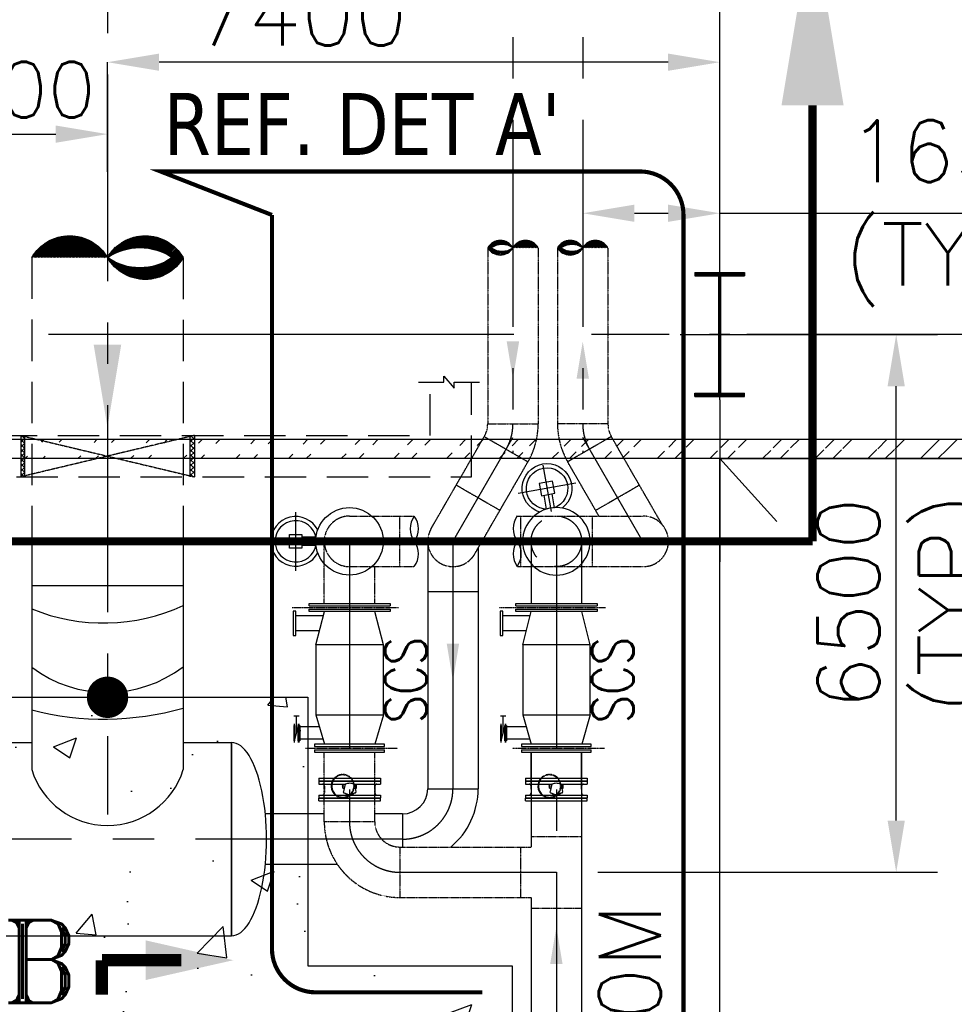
# Model space of a CAD drawing. Header units: inches. Extents: x -341304 to 31571016, y -692717 to 2132253.
# Tile 131 of 256: x 471749 to 483044, y -267080 to -255178. Entities that reach past the tile are written whole.
import ezdxf
from ezdxf.enums import TextEntityAlignment as Align

# ---------------------------------------------------------------- set-up
doc = ezdxf.new("R2010")
doc.units = ezdxf.units.IN
doc.header["$MEASUREMENT"] = 0
for name, pattern in [('CENTER', [2, 1.25, -0.25, 0.25, -0.25]), ('CENTER2', [1.125, 0.75, -0.125, 0.125, -0.125]), ('CENTRE', [1.5, 0.75, -0.25, 0.25, -0.25]), ('HIDDEN', [0.375, 0.25, -0.125])]:
    doc.linetypes.add(name, pattern=pattern)
for name, color, linetype in [('0-ACW PIPE', 6, 'Continuous'), ('0-CL', 8, 'CENTER'), ('0-CW RETURN', 1, 'Continuous'), ('acw', 6, 'Continuous'), ('CANAL', 4, 'Continuous'), ('COL', 1, 'Continuous'), ('cw pipe', 3, 'Continuous'), ('CWPIPE', 3, 'CENTER'), ('E', 4, 'Continuous'), ('ENCASING', 44, 'Continuous'), ('EQP0', 3, 'Continuous'), ('GRID', 2, 'CENTER2'), ('GRIDS', 2, 'CENTER'), ('HATCH', 9, 'Continuous'), ('lp piping', 7, 'Continuous'), ('MECH_EQ', 6, 'Continuous'), ('T', 3, 'Continuous'), ('text', 3, 'Continuous'), ('VALVE', 7, 'Continuous'), ('WALL', 40, 'Continuous')]:
    doc.layers.add(name, color=color, linetype=linetype)
doc.styles.add('ROMANS', font='romans')
doc.styles.add('ROMANT', font='romant', dxfattribs={"height": 5})
doc.styles.add('S1', font='ROMANS1')
doc.styles.add('style1', font='verdana.ttf')
doc.dimstyles.new('User600', dxfattribs={"dimscale": 500, "dimtxt": 1.5, "dimasz": 1.25, "dimexe": 1, "dimexo": 1, "dimgap": 0.4, "dimtad": 1, "dimdec": 0, "dimzin": 0, "dimdsep": 46, "dimtxsty": 'ROMANS', "dimcen": 1, "dimclrd": 8, "dimclre": 8, "dimclrt": 3, "dimadec": 0, "dimazin": 0, "dimtfac": 1, "dimtdec": 0, "dimtix": 1, "dimtofl": 0, "dimtmove": 0, "dimatfit": 3, "dimfxl": 1, "dimtolj": 1, "dimtzin": 0, "dimarcsym": 0})
pattern_1 = [(45, (802311.845046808, -1068985.847615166), (29.16815472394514, -29.16815472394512), []), (315, (802311.845046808, -1068985.847615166), (-29.16815472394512, -29.16815472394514), [])]

# ---------------------------------------------------------------- blocks, each defined once
blk = doc.blocks.new('A$C41E52089')
at = {"layer": 'COL'}
h = blk.add_hatch(dxfattribs=at)
h.set_pattern_fill('ANSI31', color=230, scale=100, style=0)
h.set_pattern_definition([(45, (0, 0), (-8.838834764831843, 8.838834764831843), [])])
h.paths.add_polyline_path([(299.9999999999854, -710.0000000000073), (1.45519e-11, -710.0000000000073), (1.45519e-11, -750.0000000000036), (300.0000000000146, -750.0000000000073)])
h.paths.add_polyline_path([(0, -710.0000000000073), (-300, -710.0000000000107), (-300, -750.0000000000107), (1.45519e-11, -750.0000000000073)])
h.paths.add_polyline_path([(-1.45519e-11, 0), (-12.50000000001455, -3.638e-12), (-12.5000000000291, -710.0000000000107), (0, -710.0000000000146)])
h.paths.add_polyline_path([(0, 710.0000000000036), (-12.49999999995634, 710.0000000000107), (-12.49999999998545, 7.276000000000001e-12), (0, 3.638e-12)])
h.paths.add_polyline_path([(12.5, 3.638e-12), (2.91038e-11, 1.09139e-11), (0, -710.0000000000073), (12.49999999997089, -710.0000000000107)])
h.paths.add_polyline_path([(12.50000000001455, 710.0000000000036), (-1.45519e-11, 710.0000000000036), (-1.45519e-11, -3.638e-12), (12.49999999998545, -3.638e-12)])
h.paths.add_polyline_path([(299.9999999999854, 750.0000000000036), (1.45519e-11, 750.0000000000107), (2.91038e-11, 710.0000000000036), (12.50000000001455, 710.0000000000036), (300, 710.0000000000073)])
h.paths.add_polyline_path([(1.45519e-11, 750.0000000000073), (-300, 750.0000000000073), (-300, 710.0000000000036), (1.45519e-11, 710.0000000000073)])
at = {"layer": 'COL', "color": 230}
for p, q in [((-300, 750.0000000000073), (300, 750.0000000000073)), ((-300, 750.0000000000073), (-300.0000000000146, 710.0000000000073)), ((300, 750.0000000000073), (299.9999999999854, 710.0000000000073)), ((-300.0000000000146, 710.0000000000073), (299.9999999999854, 710.0000000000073)), ((-12.50000000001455, -709.9999999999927), (-12.49999999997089, 710.0000000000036)), ((12.49999999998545, -709.9999999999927), (12.5000000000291, 710.0000000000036)), ((123.2565102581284, 0), (-123.2565102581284, 0)), ((-300.0000000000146, -710.0000000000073), (299.9999999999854, -710.0000000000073)), ((-300, -750.0000000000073), (-300.0000000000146, -710.0000000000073)), ((300, -750.0000000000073), (299.9999999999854, -710.0000000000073)), ((-300, -750.0000000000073), (300, -750.0000000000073))]:
    blk.add_line(p, q, dxfattribs=at)
at = {"layer": 'COL', "color": 2}
blk.add_line((0, -790.1697653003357), (0, 790.1697653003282), dxfattribs=at)
blk = doc.blocks.new('*D206')
at = {"color": 8, "lineweight": -2, "transparency": 16777216}
for p, q in [((479729.3429740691, -258983.5131536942), (482841.5699632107, -258983.5131536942)), ((482341.5699632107, -264858.5302882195), (482341.5699632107, -259608.5131536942)), ((478734.3751277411, -265483.5302882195), (482841.5699632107, -265483.5302882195))]:
    blk.add_line(p, q, dxfattribs=at)
at = {"color": 8, "transparency": 16777216}
for points in [[(482237.403296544, -259608.5131536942), (482445.7366298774, -259608.5131536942), (482341.5699632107, -258983.5131536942)], [(482237.403296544, -264858.5302882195), (482445.7366298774, -264858.5302882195), (482341.5699632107, -265483.5302882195)]]:
    blk.add_solid(points, dxfattribs=at)
at = {"layer": 'Defpoints', "color": 0, "transparency": 16777216}
for p in [(479229.3429740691, -258983.5131536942), (482341.5699632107, -258983.5131536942), (478234.3751277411, -265483.5302882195)]:
    blk.add_point(p, dxfattribs=at)
at = {"color": 3, "transparency": 16777216, "char_height": 750, "attachment_point": 5, "rotation": 90, "style": 'ROMANS'}
for s, insert in [('\\A1;(TYP)', (483112.9985346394, -262233.5217209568)), ('\\A1;6500', (481766.5699632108, -262233.5217209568))]:
    blk.add_mtext(s, dxfattribs=dict(at, insert=insert))
blk = doc.blocks.new('*D233')
at = {"color": 8, "lineweight": -2, "transparency": 16777216}
for p, q in [((470209.3751275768, -256843.4769964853), (470209.3751275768, -256561.0975546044)), ((470834.3751275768, -256561.0975546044), (472184.3751258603, -256561.0975546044)), ((472809.3751258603, -256882.2877683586), (472809.3751258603, -256561.0975546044))]:
    blk.add_line(p, q, dxfattribs=at)
at = {"color": 8, "transparency": 16777216}
for points in [[(470834.3751275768, -256456.9308879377), (470834.3751275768, -256665.264221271), (470209.3751275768, -256561.0975546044)], [(472184.3751258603, -256456.9308879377), (472184.3751258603, -256665.264221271), (472809.3751258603, -256561.0975546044)]]:
    blk.add_solid(points, dxfattribs=at)
at = {"layer": 'Defpoints', "color": 0, "transparency": 16777216}
for p in [(472809.3751258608, -256561.0975546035), (470209.3751275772, -256843.4769964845), (472809.3751258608, -256882.2877683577)]:
    blk.add_point(p, dxfattribs=at)
at = {"color": 3, "transparency": 16777216, "insert": (471509.3751267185, -256023.5975546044), "char_height": 675, "attachment_point": 5, "style": 'ROMANS'}
blk.add_mtext('\\A1;2600', dxfattribs=at)
blk = doc.blocks.new('SCS')
at = {"layer": 'E', "color": 20}
for p, q in [((-212468.5408287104, -3126.035453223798), (-211488.5408287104, -3126.035453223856)), ((-212468.5408287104, -3164.059817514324), (-211488.5408287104, -3164.059817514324)), ((-212386.5408287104, -3595.047635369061), (-212283.5408287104, -3194.605487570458)), ((-211570.5408287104, -3595.047635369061), (-211673.5408287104, -3194.605487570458)), ((-212296.315245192, -3244.269708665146), (-212628.5408287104, -3244.269708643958)), ((-212343.0142577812, -3425.825562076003), (-212628.5408287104, -3425.825562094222)), ((-212589.2200092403, -4459.025808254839), (-212653.0959926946, -4459.025808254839)), ((-212621.1580009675, -4662.932128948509), (-212621.1580009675, -4459.025808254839)), ((-212386.5408287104, -4440.047635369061), (-212283.5408287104, -4795.489783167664)), ((-212386.5408287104, -4440.047635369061), (-211570.5408287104, -4440.047635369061)), ((-211570.5408287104, -4440.047635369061), (-211673.5408287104, -4795.489783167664)), ((-212641.5127368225, -4756.775333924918), (-212641.5127368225, -4569.0889239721)), ((-212641.5127368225, -4737.932128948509), (-212600.8032651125, -4587.932128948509)), ((-212591.6696352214, -4756.775333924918), (-212591.6696352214, -4569.0889239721)), ((-212591.6696352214, -4746.775333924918), (-212591.6696352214, -4579.0889239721)), ((-212591.6696352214, -4746.775333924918), (-212591.6696352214, -4579.0889239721)), ((-212588.4894683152, -4756.677727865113), (-212588.4894683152, -4569.114967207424)), ((-212588.4894683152, -4756.677727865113), (-212588.4894683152, -4569.114967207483)), ((-212343.6868708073, -4587.932128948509), (-212581.2660315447, -4587.932128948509)), ((-212300.2198816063, -4737.932128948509), (-212588.4894683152, -4737.932128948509)), ((-212401.9061133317, -4826.035453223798), (-211558.2529902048, -4826.035453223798)), ((-212401.9061133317, -4864.059817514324), (-211558.2529902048, -4864.059817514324))]:
    blk.add_line(p, q, dxfattribs=at)
blk.add_lwpolyline([(-212628.5408287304, -3481.51011846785), (-212628.5408287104, -3188.585152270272), (-212659.6757973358, -3188.585152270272), (-212659.6757973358, -3481.51011846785)], close=True, dxfattribs=at)
for points in [[(-212468.5408287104, -3126.035453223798), (-212468.5408287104, -3098.163075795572), (-211488.5408287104, -3098.163075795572), (-211488.5408287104, -3126.035453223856)], [(-211488.5408287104, -3164.059817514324), (-211488.5408287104, -3194.605487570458), (-212468.5408287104, -3194.605487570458), (-212468.5408287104, -3164.059817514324)], [(-211570.5408287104, -4440.047635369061), (-211570.5408287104, -3595.047635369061), (-212386.5408287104, -3595.047635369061), (-212386.5408287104, -4440.047635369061)], [(-212641.5127368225, -4756.775333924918), (-212650.6463667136, -4756.775333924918), (-212650.6463667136, -4569.0889239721), (-212641.5127368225, -4569.0889239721)], [(-212591.6696352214, -4756.775333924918), (-212600.8032651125, -4756.775333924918), (-212600.8032651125, -4569.0889239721), (-212591.6696352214, -4569.0889239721)], [(-212588.4894683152, -4569.114967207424), (-212581.2660315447, -4569.114967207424), (-212581.2660315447, -4756.677727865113), (-212588.4894683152, -4756.677727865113)], [(-212588.4894683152, -4569.114967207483), (-212581.2660315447, -4569.114967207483), (-212581.2660315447, -4756.677727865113), (-212588.4894683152, -4756.677727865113)], [(-211558.2529902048, -4826.035453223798), (-211558.2529902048, -4795.489783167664), (-212401.9061133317, -4795.489783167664), (-212401.9061133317, -4826.035453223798)], [(-212401.9061133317, -4864.059817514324), (-212401.9061133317, -4891.93219494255), (-211558.2529902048, -4891.93219494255), (-211558.2529902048, -4864.059817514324)]]:
    blk.add_lwpolyline(points, dxfattribs=at)
at = {"layer": 'GRIDS', "ltscale": 2.5}
for p, q in [((-212672.4897521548, -3145.047635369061), (-211387.9632626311, -3145.047635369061)), ((-212646.079551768, -4775.598281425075), (-212646.079551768, -4550.030051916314)), ((-212596.2364501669, -4775.598281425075), (-212596.2364501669, -4550.030051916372)), ((-212590.079551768, -4775.598281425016), (-212590.079551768, -4549.168530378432)), ((-212511.3583674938, -4845.047635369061), (-211397.6473912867, -4845.047635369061))]:
    blk.add_line(p, q, dxfattribs=at)
at = {"layer": 'T', "linetype": 'Continuous', "style": 'S1', "width": 0.8}
blk.add_text('SCS', height=500, rotation=90, dxfattribs=at).set_placement((-211048.0695245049, -4545.716505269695))
blk = doc.blocks.new('BFV SCS IL')
at = {"color": 20}
for p, q in [((-207058.0848059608, -5617.263175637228), (-207058.0847944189, -5568.308631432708)), ((-207053.3307018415, -5617.263175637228), (-207053.3306902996, -5568.308631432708)), ((-206896.6692987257, -5617.263175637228), (-206896.6693102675, -5568.308631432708)), ((-206891.9151946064, -5617.263175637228), (-206891.9152061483, -5568.308631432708))]:
    blk.add_line(p, q, dxfattribs=at)
at = {"layer": 'lp piping', "color": 20}
for p, q in [((-207346.4853474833, -5496.308726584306), (-206603.5000002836, -5496.308575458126)), ((-207346.4853474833, -5496.308698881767), (-207346.4853474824, -5531.308698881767)), ((-207346.4853474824, -5531.308726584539), (-206603.5000002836, -5531.308575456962)), ((-207346.4853474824, -5533.308726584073), (-206603.5000002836, -5533.308575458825)), ((-207346.4853474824, -5533.308698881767), (-207346.4853474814, -5568.308698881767)), ((-207346.4853474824, -5568.30872658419), (-207028.1812215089, -5568.308663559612)), ((-207089.500000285, -5531.308698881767), (-207089.500000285, -5533.308698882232)), ((-207089.5000002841, -5531.308698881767), (-207089.5000002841, -5533.308698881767)), ((-207089.500000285, -5531.308698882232), (-207089.500000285, -5533.308698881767)), ((-206921.818898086, -5568.308638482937), (-206603.5000002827, -5568.308575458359)), ((-206670.0000002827, -5593.308901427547), (-206670.0000002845, -5676.308603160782)), ((-206603.5000002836, -5496.308603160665), (-206603.5000002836, -5531.3086031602)), ((-206603.5000002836, -5533.308603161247), (-206603.5000002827, -5568.308603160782)), ((-207346.4853474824, -5701.308726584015), (-206603.5000002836, -5701.308575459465)), ((-207346.4853474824, -5701.308698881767), (-207346.4853474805, -5736.308698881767)), ((-207058.0848059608, -5617.263175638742), (-207040.6890413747, -5617.263175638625)), ((-206909.3109741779, -5617.263175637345), (-206891.9151946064, -5617.263175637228)), ((-206603.5000002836, -5701.308603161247), (-206603.5000002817, -5736.308603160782)), ((-207346.4853474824, -5736.308726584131), (-206603.5000002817, -5736.308575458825)), ((-207346.4853474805, -5738.308504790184), (-206603.5000002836, -5738.308353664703)), ((-207346.4853474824, -5773.308477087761), (-207346.4853474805, -5738.308477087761)), ((-207346.4853474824, -5773.308504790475), (-206603.5000002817, -5773.30835366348)), ((-207164.500000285, -5736.308698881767), (-206603.5000002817, -5736.308574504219)), ((-207089.500000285, -5736.308698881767), (-207089.500000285, -5738.308477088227)), ((-207089.5000002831, -5736.308698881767), (-207089.5000002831, -5738.308477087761)), ((-207089.5000002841, -5736.308698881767), (-207089.5000002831, -5738.30847708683)), ((-206603.5000002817, -5773.308381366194), (-206603.5000002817, -5738.30838136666))]:
    blk.add_line(p, q, dxfattribs=at)
for points in [[(-207028.1812378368, -5568.308667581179), (-207051.193174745, -5658.375484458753)], [(-206921.8187798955, -5568.308667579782), (-206898.8068389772, -5658.375484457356)], [(-207042.6706575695, -5676.169818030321), (-206988.1174817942, -5693.873013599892)], [(-206907.3293561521, -5676.169818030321), (-206961.8825319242, -5693.873013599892)]]:
    blk.add_lwpolyline(points, dxfattribs=at)
blk.add_circle((-207058.0848001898, -5592.785977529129), 3.755111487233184, dxfattribs=at)
at = {"layer": 'lp piping', "color": 20, "linetype": 'HIDDEN', "ltscale": 0.15}
for radius, start, end in [(139.9824324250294, 230.8286158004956, 136.4324410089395), (134.3498111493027, 233.8779277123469, 134.1017903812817)]:
    blk.add_arc((-207058.0848001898, -5592.785903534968), radius, start, end, dxfattribs=at)
at = {"layer": 'lp piping', "color": 20}
for centre, radius, start, end in [((-207305.0000002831, -5593.308698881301), 25, 0, 90), ((-207058.0848001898, -5592.785903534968), 139.9824324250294, 136.4324410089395, 230.8286158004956), ((-207058.0848001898, -5592.785903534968), 134.3498111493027, 134.1017903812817, 233.8779277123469), ((-206645.0000002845, -5593.308603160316), 25, 90, 180.0007333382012), ((-207305.0000002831, -5676.308698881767), 25, 270, 0), ((-207039.1576559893, -5663.549220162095), 13.10043902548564, 156.7380193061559, 254.4455836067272), ((-206975.0000068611, -5617.631785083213), 83.6768659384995, 228.2318892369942, 311.7681107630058), ((-206975.0013741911, -5648.822319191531), 46.92118226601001, 253.7675524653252, 286.23164573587), ((-206910.8423577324, -5663.549220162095), 13.10043902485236, 285.5544163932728, 23.26198069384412), ((-206645.0000002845, -5676.308603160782), 25, 180, 270)]:
    blk.add_arc(centre, radius, start, end, dxfattribs=at)
blk.add_spline([(-206921.8187798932, -5568.308667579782), (-206975.0000088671, -5559.580499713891), (-207028.1812378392, -5568.308667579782)], degree=3, dxfattribs=at)
at = {"layer": 'VALVE', "color": 20, "linetype": 'HIDDEN'}
blk.add_line((-207280.000000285, -5593.308477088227), (-207280.0000002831, -5676.308698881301), dxfattribs=at)
blk = doc.blocks.new('BFV Vertical')
at = {"color": 20}
for p, q in [((-215375.0000002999, -2854.411166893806), (-215375.0000002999, -2145.588833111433)), ((-215129.4208825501, -2450.000000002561), (-215300.0000002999, -2450.000000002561)), ((-215658.6649754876, -2500.000000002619), (-215091.3350251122, -2500.000000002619)), ((-215129.4208825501, -2550.000000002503), (-215300.0000002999, -2550.000000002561))]:
    blk.add_line(p, q, dxfattribs=at)
blk.add_lwpolyline([(-215450.0000002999, -2582.500000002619), (-215450.0000002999, -2417.500000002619), (-215300.0000002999, -2417.500000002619), (-215300.0000002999, -2582.500000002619)], close=True, dxfattribs=at)
blk.add_circle((-214725.0000002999, -2500.000000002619), 407.5, dxfattribs=at)
for radius, start, end in [(300, 27.33744375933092, 332.6625562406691), (250, 8.622300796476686, 351.3776992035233)]:
    blk.add_arc((-215375.0000002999, -2500.000000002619), radius, start, end, dxfattribs=at)
blk = doc.blocks.new('PIPECUT')
for centre, start, end in [((-250, -346.1917915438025), 54.16532796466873, 125.8346720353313), ((-250, 346.1917915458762), 234.1653279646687, 305.8346720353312), ((249.9999999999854, -346.1917915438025), 54.16532796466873, 125.8346720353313)]:
    blk.add_arc(centre, 427.0231334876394, start, end)
blk = doc.blocks.new('*D254')
at = {"color": 8, "lineweight": -2, "transparency": 16777216}
for p, q in [((480209.3751275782, -257517.4609957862), (480209.3751275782, -257017.4609957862)), ((478553.2175193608, -257179.8315812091), (478553.2175193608, -258017.4609957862)), ((479178.2175193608, -257517.4609957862), (479584.3751275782, -257517.4609957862)), ((480209.3751275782, -257517.4609957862), (484585.7875601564, -257517.4609957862))]:
    blk.add_line(p, q, dxfattribs=at)
at = {"color": 8, "transparency": 16777216}
for points in [[(479178.2175193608, -257413.2943291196), (479178.2175193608, -257621.6276624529), (478553.2175193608, -257517.4609957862)], [(479584.3751275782, -257413.2943291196), (479584.3751275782, -257621.6276624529), (480209.3751275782, -257517.4609957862)]]:
    blk.add_solid(points, dxfattribs=at)
at = {"layer": 'Defpoints', "color": 0, "transparency": 16777216}
for p in [(478553.2175193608, -256679.8315812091), (480209.3751275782, -257517.4609957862), (480209.3751275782, -258017.4609957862)]:
    blk.add_point(p, dxfattribs=at)
at = {"color": 3, "transparency": 16777216, "insert": (483046.5018458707, -257517.4609957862), "char_height": 750, "attachment_point": 5, "style": 'ROMANS'}
blk.add_mtext('\\A1;1656\\P(TYP)', dxfattribs=at)
blk = doc.blocks.new('*D256')
at = {"color": 8, "lineweight": -2, "transparency": 16777216}
for p, q in [((472809.2175175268, -257017.8398368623), (472809.2175175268, -255691.6070283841)), ((479584.2175192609, -255691.6070283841), (473434.2175175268, -255691.6070283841)), ((480209.2175192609, -257000.4464350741), (480209.2175192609, -255691.6070283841))]:
    blk.add_line(p, q, dxfattribs=at)
at = {"color": 8, "transparency": 16777216}
for points in [[(473434.2175175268, -255587.4403617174), (473434.2175175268, -255795.7736950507), (472809.2175175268, -255691.6070283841)], [(479584.2175192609, -255587.4403617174), (479584.2175192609, -255795.7736950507), (480209.2175192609, -255691.6070283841)]]:
    blk.add_solid(points, dxfattribs=at)
at = {"layer": 'Defpoints', "color": 0, "transparency": 16777216}
for p in [(472809.2175175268, -255691.6070283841), (472809.2175175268, -257017.8398368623), (480209.2175192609, -257000.4464350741)]:
    blk.add_point(p, dxfattribs=at)
at = {"color": 3, "transparency": 16777216, "insert": (475150.5751211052, -255116.6070283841), "char_height": 750, "attachment_point": 5, "style": 'ROMANS'}
blk.add_mtext('\\A1;7400', dxfattribs=at)

msp = doc.modelspace()

# ---------------------------------------------------------------- hatches: boundary and pattern name
at = {"layer": '0-CW RETURN', "linetype": 'Continuous'}
h = msp.add_hatch(dxfattribs=at)
h.set_pattern_fill('ANSI31', color=1, scale=100)
h.set_pattern_definition([(44.99999999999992, (-2742495.883445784, -1146863.863171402), (-8.838834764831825, 8.838834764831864), [])])
edge = h.paths.add_edge_path()
edge.add_arc((472352.1250856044, -258316.7446403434), 527.674151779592, 29.941144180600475, 150.0588558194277, ccw=False)
edge.add_arc((473266.6250856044, -258316.7446403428), 527.6741517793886, 29.94114418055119, 150.058855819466, ccw=False)
edge.add_arc((473266.6250856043, -257790.0096103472), 527.6741517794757, 209.9411441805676, 330.0588558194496, ccw=False)
edge.add_arc((473201.3036570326, -258632.735298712), 699.474015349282, 55.92213933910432, 124.0778606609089, ccw=False)
edge.add_arc((473201.3036570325, -257491.2184104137), 685.295867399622, 235.11637332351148, 304.88362667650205, ccw=False)
at = {"layer": 'acw', "linetype": 'Continuous', "ltscale": 100}
h = msp.add_hatch(dxfattribs=at)
h.set_pattern_fill('ANSI31', color=6, scale=100)
h.set_pattern_definition([(45, (2460781.962513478, -201430.9321650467), (-8.838834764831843, 8.838834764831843), [])])
edge = h.paths.add_edge_path()
edge.add_arc((477861.875127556, -258022.7018118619), 175.9875519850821, 29.94114418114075, 150.0588558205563)
edge.add_arc((477556.8751275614, -258022.7018118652), 175.9875519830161, 29.9411441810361, 150.0588558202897)
edge.add_arc((477556.8751275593, -257847.0274716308), 175.9875519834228, 209.941144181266, 330.0588558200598)
edge.add_arc((477578.660841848, -258128.089620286), 233.285483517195, 55.92213933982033, 124.0778606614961)
edge.add_arc((477578.6608418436, -257747.3759506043), 228.5568502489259, 235.1163733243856, 304.883626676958)
h = msp.add_hatch(dxfattribs=at)
h.set_pattern_fill('ANSI31', color=6, scale=100)
h.set_pattern_definition([(45, (2460906.962513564, -201430.9321650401), (-8.838834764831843, 8.838834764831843), [])])
edge = h.paths.add_edge_path()
edge.add_arc((478705.8751276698, -258022.7018118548), 175.9875519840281, 29.9411441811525, 150.058855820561)
edge.add_arc((478400.8751276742, -258022.7018118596), 175.9875519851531, 29.94114418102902, 150.0588558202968)
edge.add_arc((478400.8751276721, -257847.0274716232), 175.9875519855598, 209.9411441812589, 330.0588558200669)
edge.add_arc((478422.6608419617, -258128.0896202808), 233.2854835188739, 55.92213933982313, 124.0778606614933)
edge.add_arc((478422.6608419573, -257747.3759505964), 228.5568502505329, 235.1163733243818, 304.8836266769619)
at = {"layer": 'ENCASING'}
h = msp.add_hatch(dxfattribs=at)
h.set_pattern_fill('AR-CONC', color=256, scale=400)
h.set_pattern_definition([(49.99999999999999, (795709.3751280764, -258983.5131536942), (2869.040730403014, -251.0085399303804), [300, -3300]), (355, (795709.3751280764, -258983.5131536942), (-555.005334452, 3008.768534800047), [240, -2640]), (100.45144446, (795948.4618520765, -259004.4305296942), (2314.035386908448, 2757.759963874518), [254.9607679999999, -2804.568448]), (46.18420000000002, (795709.3751280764, -258183.5131536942), (4268.965322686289, -662.0771231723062), [449.9999999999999, -4949.999999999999]), (96.63563549, (796065.1221080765, -258238.6863816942), (3738.647782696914, 3896.474403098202), [382.441368, -4206.855039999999]), (351.1841639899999, (795709.3751280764, -258183.5131536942), (3738.647780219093, 3896.47440107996), [360, -3960.000004]), (21, (796109.3751280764, -258383.5131536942), (2387.628208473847, -1610.475562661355), [300, -3300]), (326.0000000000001, (796109.3751280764, -258383.5131536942), (973.2613276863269, 2900.600180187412), [240, -2640]), (71.45144474, (796308.3441440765, -258517.7194496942), (3360.889506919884, 1290.124611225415), [254.96076, -2804.568448]), (37.50000000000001, (795709.3751280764, -258983.5131536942), (48.63942126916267, 1331.575415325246), [0, -2608, 0, -2680, 0, -2650]), (7.499999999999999, (795709.3751280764, -258983.5131536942), (1052.278149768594, 1577.646847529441), [0, -1528, 0, -2548, 0, -1010]), (327.5, (794817.3751280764, -258983.5131536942), (2135.289744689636, -90.21948693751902), [0, -1000, 0, -3120, 0, -4140]), (317.5, (794417.3751280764, -258983.5131536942), (2332.744677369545, 400.4199293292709), [0, -1300, 0, -2072, 0, -2940])])
h.paths.add_polyline_path([(456194.8752095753, -263368.5131649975), (456194.8752095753, -260883.513172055), (459024.1944922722, -260883.513172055), (459024.1944922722, -263368.5131650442), (475231.5893419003, -263368.5131653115), (475231.5893418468, -266616.0131645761), (477701.8751250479, -266616.0131645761), (477701.8751250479, -271783.5131645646), (474366.8751585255, -271783.5131645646), (474366.8751585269, -269951.0131847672), (459676.0265501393, -269951.0131847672), (459176.0265501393, -269951.0131847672), (459176.0265501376, -266751.0131235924), (455609.2069484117, -266751.0131235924), (455609.2069484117, -263368.5131649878)])
at = {"layer": 'EQP0'}
h = msp.add_hatch(dxfattribs=at)
h.set_pattern_fill('ACET-2D-ANSI37', color=256, scale=330.0000000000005, angle=450, style=0)
h.set_pattern_definition(pattern_1)
h.paths.add_polyline_path([(471810.8912675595, -260703.5131696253), (471760.8751201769, -260703.5131696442), (471760.8751050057, -260203.5131757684), (471810.8751285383, -260203.5131757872)])
h = msp.add_hatch(dxfattribs=at)
h.set_pattern_fill('ACET-2D-ANSI37', color=256, scale=330.0000000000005, angle=450, style=0)
h.set_pattern_definition(pattern_1)
h.paths.add_polyline_path([(473809.8589846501, -260703.5131696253), (473859.8751320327, -260703.5131696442), (473859.8751235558, -260203.5131765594), (473809.8751235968, -260203.511933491)])
at = {"layer": 'HATCH'}
h = msp.add_hatch(dxfattribs=at)
h.set_pattern_fill('ANSI32', color=256, scale=1200, style=0)
h.set_pattern_definition([(45, (415829.5877448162, -357835.2314833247), (-318.1980515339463, 318.1980515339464), []), (45, (416041.7197788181, -357835.2314833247), (-318.1980515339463, 318.1980515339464), [])])
edge = h.paths.add_edge_path()
edge.add_line((497369.3743923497, -260483.3607112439), (468209.375126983, -260483.512046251))
edge.add_line((497369.3743923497, -260253.5120462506), (468209.375126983, -260253.5120462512))

# ---------------------------------------------------------------- linework, layer by layer
at = {"color": 2}
msp.add_line((480209.3751275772, -259773.682915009), (480209.3751275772, -261729.7306602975), dxfattribs=at)
at = {"color": 2, "linetype": 'CENTER'}
for p, q in [((471760.8751243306, -260203.5131803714), (473859.8751278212, -260703.5131721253)), ((473859.8751277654, -260203.5131765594), (471760.8751243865, -260703.5131713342))]:
    msp.add_line(p, q, dxfattribs=at)
at = {"color": 2, "linetype": 'CENTRE', "ltscale": 2000}
msp.add_line((480209.3726028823, -260483.360715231), (480897.0285111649, -261244.7013954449), dxfattribs=at)
at = {"color": 7, "const_width": 50}
for points, elevation in [([(479244.6148395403, -257012.1600187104), (473450.7390587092, -257012.1600187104), (474797.6296802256, -257538.2850187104)], -83016.75773817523), ([(474797.6296802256, -266408.7049089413), (474797.6296802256, -257538.2850187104)], -83016.75773817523), ([(479770.7398395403, -257538.2850187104), (479770.7398395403, -271218.1061997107)], -83016.75773817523), ([(475323.7546802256, -266934.8299089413), (477340.6242917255, -266934.8299089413)], -83016.75773817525)]:
    msp.add_lwpolyline(points, dxfattribs=dict(at, elevation=elevation))
for points, elevation in [([(479770.7398395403, -257538.2850187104, 0.414213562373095), (479244.6148395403, -257012.1600187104)], -83016.75773817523), ([(474797.6296802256, -266408.7049089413, 0.414213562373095), (475323.7546802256, -266934.8299089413)], -83016.75773817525)]:
    msp.add_lwpolyline(points, format="xyb", dxfattribs=dict(at, elevation=elevation))
at = {"color": 2}
msp.add_lwpolyline([(480209.3725983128, -260483.360715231), (494209.3725922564, -260483.360715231), (494209.3751216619, -275983.5132075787), (480209.3751277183, -275983.5132075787)], close=True, dxfattribs=at)
at = {"const_width": 250}
msp.add_lwpolyline([(472685.2500647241, -263368.513518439, 1), (472935.2500647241, -263368.513518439, 1)], format="xyb", close=True, dxfattribs=at)
at = {"color": 7, "extrusion": (1, 0, 0), "const_width": 50, "elevation": 477340.6242917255}
msp.add_lwpolyline([(-266934.8299089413, -83016.75773817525), (-271269.5131645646, -170398.415993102)], dxfattribs=at)
at = {"layer": '0-ACW PIPE', "lineweight": -3}
for p, q in [((477289.3751300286, -262093.5131535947), (476679.3751300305, -262093.5131537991)), ((477289.3751276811, -262093.5131559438), (476679.3751276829, -262093.5131561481))]:
    msp.add_line(p, q, dxfattribs=at)
at = {"layer": '0-CL', "lineweight": -3, "ltscale": 2000}
for p, q in [((472809.3751258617, -247838.5799894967), (472809.3751258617, -264783.5131652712)), ((477709.2175192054, -248388.9305052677), (477709.2175192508, -260410.6567836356)), ((478553.2175193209, -248388.9305052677), (478553.2175193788, -260410.6567836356)), ((476984.3751276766, -261483.5131560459), (477709.3751275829, -260227.776320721)), ((479278.3751276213, -261483.5131560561), (478553.3751277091, -260227.776320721)), ((479278.3751276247, -261483.5131560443), (475734.3751277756, -261483.5131560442)), ((475734.3751277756, -261483.5131560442), (475734.3751277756, -264873.5131560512)), ((476984.3751276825, -261483.5131560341), (476984.3751277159, -264473.5665075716)), ((478234.3751277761, -261483.5131560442), (478234.3751277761, -330973.5300186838)), ((476374.3751300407, -265083.5131653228), (467188.8751486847, -265083.5131652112)), ((476344.3751277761, -265483.5131560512), (478234.3751277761, -265483.5131560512))]:
    msp.add_line(p, q, dxfattribs=at)
at = {"layer": '0-CL', "lineweight": -3, "ltscale": 1000}
for p, q in [((476984.375130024, -261483.5131536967), (476984.3751300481, -264473.5131653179)), ((476344.3751277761, -265483.5131560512), (478234.3751277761, -265483.5131560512))]:
    msp.add_line(p, q, dxfattribs=at)
at = {"layer": '0-CL', "lineweight": -3, "ltscale": 2000}
for centre, start, end in [((477099.3751275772, -260064.3273133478, -1.639559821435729e-09), 330.0000000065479, 0), ((479163.3751277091, -260064.3273133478, -1.639559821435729e-09), 180, 209.9999999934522), ((476344.3751277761, -264873.5131560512), 180, 270)]:
    msp.add_arc(centre, 610, start, end, dxfattribs=at)
at = {"layer": '0-CL', "lineweight": -3, "ltscale": 1000}
msp.add_arc((476374.3751300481, -264473.5131653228), 610, 270, 0, dxfattribs=at)
at = {"layer": '0-CW RETURN', "color": 1, "linetype": 'Continuous'}
for p, q in [((471895.3520976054, -261483.2414903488), (471895.3520972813, -264245.9930338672)), ((473724.3520976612, -261483.2084312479), (473724.3520974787, -264242.9386965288)), ((471894.8750856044, -262015.3156954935), (473723.8750856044, -262015.3156954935)), ((467188.8751486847, -263916.01318359), (471895.35209732, -263916.0131835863)), ((474309.2069084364, -266251.0131235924), (474309.2069084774, -263916.0131835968)), ((474309.3751260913, -263916.0131835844), (474309.3751251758, -266251.0131835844))]:
    msp.add_line(p, q, dxfattribs=at)
at = {"layer": '0-CW RETURN', "color": 1, "linetype": 'Continuous', "elevation": 9485.404948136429}
msp.add_lwpolyline([(471894.8750856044, -258053.3771253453, -0.5780352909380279), (472809.3750856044, -258053.3771253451, -0.5780352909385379), (473723.8750856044, -258053.377125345, -0.5780352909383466), (472809.3750856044, -258053.3771253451, -0.3064738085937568), (473593.2322284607, -258053.377125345, -0.314182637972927), (472809.3750856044, -258053.3771253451, -0.314182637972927)], format="xyb", dxfattribs=at)
at = {"layer": '0-CW RETURN', "color": 1, "linetype": 'Continuous'}
for centre, radius, start, end in [((472762.6388535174, -260190.8874587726), 2279.670763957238, 247.625856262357, 294.9391646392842), ((472805.3063580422, -261796.8802511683), 1513.497507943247, 233.019634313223, 307.366979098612), ((472767.4947834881, -260130.5580461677), 3501.630985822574, 255.5695986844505, 285.8502622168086), ((472809.3751261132, -263958.8456637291), 958.0666518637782, 197.2445056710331, 342.7554940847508)]:
    msp.add_arc(centre, radius, start, end, dxfattribs=at)
msp.add_ellipse((474309.8120618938, -265083.4969183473), major_axis=(-5.45269081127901e-13, -1167.516287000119), ratio=0.361260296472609, start_param=-0.0016869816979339, end_param=3.143279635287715, dxfattribs=at)
msp.add_solid([(472976.0417933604, -259104.2975447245), (472642.7084600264, -259104.2975447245), (472809.3751266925, -260104.2975447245)], dxfattribs=at)
at = {"layer": 'acw', "linetype": 'HIDDEN'}
for p, q in [((477404.3751275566, -257934.8646417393), (477404.3751275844, -260064.3273133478)), ((478014.3751275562, -257934.8646417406), (478014.3751275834, -260064.3273133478)), ((478248.3751276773, -257934.8646417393), (478248.3751277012, -260064.3273133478)), ((478858.3751276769, -257934.8646417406), (478858.375127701, -260064.3273133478)), ((477404.3751275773, -260064.3273133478, -1.639559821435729e-09), (478014.3751275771, -260064.3273133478, -1.639559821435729e-09)), ((478858.3751277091, -260064.3273133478, -1.639559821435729e-09), (478248.3751277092, -260064.3273133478, -1.639559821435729e-09)), ((476720.2373795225, -261331.0131560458), (477363.5128757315, -260216.8273133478)), ((477363.5128757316, -260216.827313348, -1.639559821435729e-09), (477891.7883720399, -260521.8273133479, -1.639559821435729e-09)), ((478899.2373795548, -260216.827313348, -1.639559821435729e-09), (478370.9618832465, -260521.827313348, -1.639559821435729e-09)), ((479515.9104632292, -261284.936425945), (478899.2373795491, -260216.8273133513)), ((477248.5128758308, -261636.0131560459), (477891.7883720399, -260521.8273133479)), ((478750.0996313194, -261178.5131560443), (478370.9618832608, -260521.8273133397)), ((477025.2373795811, -260802.7376596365), (477553.5128759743, -261107.7376599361)), ((478709.2373794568, -261107.737659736), (479237.5128757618, -260802.7376597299)), ((475734.3751277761, -261178.5131560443), (476517.5796383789, -261178.5131560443)), ((476344.3751277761, -261788.5131560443), (476344.3751277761, -261178.5131560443)), ((477760.9758508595, -261178.5131560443), (479278.3751276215, -261178.5131560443)), ((477800.3751279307, -261178.5131560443), (477800.3751279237, -261788.5131560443)), ((478668.3751276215, -261178.5131560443), (478668.3751276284, -261788.5131560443)), ((475429.3751277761, -262236.6285964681), (475429.3751277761, -261483.5131560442)), ((475734.3751277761, -261788.5131560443), (476517.5796383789, -261788.5131560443)), ((476039.3751277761, -262236.6285964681), (476039.3751277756, -261788.5131560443)), ((477760.9758508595, -261788.5131560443), (479284.4103935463, -261788.5131560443)), ((475429.3751277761, -264873.5131560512), (475429.3751277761, -264030.3977156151)), ((476039.3751277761, -264873.5131560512), (476039.3751277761, -264030.3977156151)), ((476039.3823120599, -264873.5131560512), (475425.8342993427, -264873.5131560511)), ((477929.3274924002, -265051.5131560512), (478539.3751277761, -265051.5131560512)), ((476344.3751277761, -265178.5059717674), (476344.3751277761, -265788.5203403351)), ((476344.3751277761, -265178.5131560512), (477929.3751276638, -265178.5131560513)), ((477802.3751277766, -265178.5131559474), (477802.3751277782, -265788.5131559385)), ((476344.3751277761, -265788.5131560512), (477929.3751276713, -265788.5131560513)), ((477929.3751276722, -265915.5131560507), (478539.3751276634, -265915.5131560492))]:
    msp.add_line(p, q, dxfattribs=at)
at = {"layer": 'acw', "color": 6, "linetype": 'Continuous', "ltscale": 100}
for p, q in [((476679.375127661, -261483.5131560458), (476679.3751276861, -264473.4752065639)), ((477929.3751276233, -261483.5131560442), (477929.3751276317, -262236.6285964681)), ((478539.3751276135, -261483.5131560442), (478539.3751276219, -262236.6285964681)), ((477289.3751276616, -261565.2376597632), (477289.3751276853, -264374.7317962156)), ((477289.3751300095, -261609.8482902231), (477289.3751300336, -264473.5131653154)), ((477929.3751276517, -264030.3977156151), (477929.3751276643, -265178.5131560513)), ((478539.3751276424, -264030.3977156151), (478539.3751276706, -267131.4567067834)), ((476679.3751300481, -264473.5131653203), (477289.3751300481, -264473.5131653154)), ((478539.3751276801, -264622.0130359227), (478539.3751266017, -330973.5300186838)), ((475429.3751277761, -264778.5131649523), (474716.9444326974, -264778.5131646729)), ((476374.3751300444, -264778.5131653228), (476039.3751277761, -264778.5131651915)), ((476374.3751300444, -264778.5131653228), (476374.3751300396, -265178.5131560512)), ((475588.0596265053, -265388.5131655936), (474716.941255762, -265388.5131659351)), ((477929.3751276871, -265788.5131560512), (477929.3751265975, -330973.5300186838)), ((477929.3751276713, -265788.5131560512), (477929.3751276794, -267131.4567066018))]:
    msp.add_line(p, q, dxfattribs=at)
for points in [[(478014.3751275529, -257934.8646417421, 0.5780352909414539), (477709.3751275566, -257934.8646417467, 0.5780352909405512), (477404.3751275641, -257934.8646417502, 0.5780352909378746), (477709.3751275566, -257934.8646417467, 0.3064738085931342), (477447.946556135, -257934.8646417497, 0.314182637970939), (477709.3751275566, -257934.8646417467)], [(478858.3751276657, -257934.8646417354, 0.5780352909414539), (478553.3751276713, -257934.86464174, 0.5780352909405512), (478248.375127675, -257934.8646417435, 0.5780352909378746), (478553.3751276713, -257934.86464174, 0.3064738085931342), (478291.9465562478, -257934.8646417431, 0.314182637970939), (478553.3751276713, -257934.86464174)]]:
    msp.add_lwpolyline(points, format="xyb", dxfattribs=at)
at = {"layer": 'acw', "linetype": 'HIDDEN', "ltscale": 2000}
msp.add_circle((478234.3751277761, -261483.5131560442), 305.0038920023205, dxfattribs=at)
at = {"layer": 'acw', "linetype": 'HIDDEN'}
for centre, radius, start, end in [((477099.3751275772, -260064.3273133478, -1.639559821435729e-09), 305.0000000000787, 330.0000000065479, 0), ((477099.3751275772, -260064.3273133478, -1.639559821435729e-09), 914.9999999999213, 330.0000000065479, 0), ((479163.3751277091, -260064.3273133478, -1.639559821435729e-09), 914.9999999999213, 180, 209.9999999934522), ((479163.3751277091, -260064.3273133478, -1.639559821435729e-09), 305.0000000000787, 180, 209.9999999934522), ((475734.3751277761, -261483.5131560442), 305.0000000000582, 90, 270), ((479284.4103935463, -261483.5131560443), 305.0000000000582, 270, 91.13382897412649), ((476984.3751276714, -261483.5131560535), 305, 149.9999424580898, 329.999999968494), ((476344.3751277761, -264873.5131560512), 915.0071842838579, 180, 270), ((476344.3751277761, -264873.5131560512), 304.9928157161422, 180, 270)]:
    msp.add_arc(centre, radius, start, end, dxfattribs=at)
at = {"layer": 'acw', "color": 6, "linetype": 'Continuous', "ltscale": 100}
for radius, start in [(305, 270), (915, 309.6019279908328)]:
    msp.add_arc((476374.3751300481, -264473.5131653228), radius, start, 0, dxfattribs=at)
at = {"layer": 'acw'}
for points in [[(477634.3751275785, -259067.1216495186), (477709.3751275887, -259517.1216495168), (477784.3751275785, -259067.1216495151)], [(478478.3751276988, -259517.1216495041), (478553.3751276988, -259067.1216495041), (478628.3751276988, -259517.1216495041)], [(476909.3751276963, -262720.7301854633), (476984.3751277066, -263170.7301854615), (477059.3751276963, -262720.7301854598)], [(478159.3751277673, -266592.5493734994), (478234.3751277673, -266142.5493734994), (478309.3751277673, -266592.5493734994)]]:
    msp.add_solid(points, dxfattribs=at)
at = {"layer": 'CANAL', "color": 240, "linetype": 'CENTER2', "ltscale": 7500}
for p, q in [((480209.3751275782, -258233.5131497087), (480209.3751275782, -245134.1785883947)), ((545221.8751275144, -258983.5131536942), (425815.2247680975, -258983.5131536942))]:
    msp.add_line(p, q, dxfattribs=at)
at = {"layer": 'cw pipe', "color": 1, "linetype": 'HIDDEN', "ltscale": 2000}
for p, q in [((471894.8750856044, -258053.377125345), (471894.8750856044, -261483.2398211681)), ((473723.875083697, -258055.0263044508), (473723.875083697, -261483.2114484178))]:
    msp.add_line(p, q, dxfattribs=at)
at = {"layer": 'CWPIPE', "color": 1, "linetype": 'Continuous'}
for p, q in [((473724.3520975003, -263916.0131835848), (474309.3751260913, -263916.0131835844)), ((467188.8751486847, -266251.0131235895), (474309.3751251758, -266251.0131235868))]:
    msp.add_line(p, q, dxfattribs=at)
at = {"layer": 'ENCASING'}
msp.add_lwpolyline([(456194.8752095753, -263368.5131649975), (456194.8752095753, -260883.513172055), (459024.1944922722, -260883.513172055), (459024.1944922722, -263368.5131650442), (475231.5893419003, -263368.5131653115), (475231.5893418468, -266616.0131645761), (477701.8751250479, -266616.0131645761), (477701.8751250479, -271783.5131645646), (474366.8751585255, -271783.5131645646), (474366.8751585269, -269951.0131847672), (459676.0265501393, -269951.0131847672), (459176.0265501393, -269951.0131847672), (459176.0265501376, -266751.0131235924), (455609.2069484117, -266751.0131235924), (455609.2069484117, -263368.5131649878)], close=True, dxfattribs=at)
at = {"layer": 'EQP0', "color": 3, "linetype": 'HIDDEN', "ltscale": 2000}
for p, q in [((476709.3751275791, -260203.5131833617), (476709.3751275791, -259559.4403094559)), ((477209.8751278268, -260703.51318355), (477209.8751278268, -259559.4403094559)), ((455709.8751285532, -260203.5131754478), (476709.3751275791, -260203.5131833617)), ((455209.8751285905, -260703.5131752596), (477209.8751278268, -260703.51318355))]:
    msp.add_line(p, q, dxfattribs=at)
at = {"layer": 'EQP0'}
for p, q in [((471760.8751243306, -260203.5131765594), (471760.8751243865, -260703.5131675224)), ((471760.8751243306, -260203.5131765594), (471760.8751243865, -260703.5131675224)), ((471810.8912675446, -260703.5131696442), (471810.8751285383, -260203.5131786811)), ((473809.8589846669, -260703.5131696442), (473809.8751235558, -260203.5131786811)), ((473859.8751277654, -260203.5131765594), (473859.8751278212, -260703.5131675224)), ((473859.8751277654, -260203.5131765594), (473859.8751278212, -260703.5131675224))]:
    msp.add_line(p, q, dxfattribs=at)
at = {"layer": 'EQP0', "color": 3, "linetype": 'HIDDEN', "ltscale": 2000}
msp.add_lwpolyline([(476569.7556073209, -259559.4403094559), (476875.5578865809, -259559.4403094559), (476875.5578865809, -259486.0477624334), (476997.8787982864, -259632.8328564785), (476997.8787982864, -259559.4403094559), (477303.6810775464, -259559.4403094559)], dxfattribs=at)
at = {"layer": 'GRID', "linetype": 'CENTER2', "ltscale": 5000, "const_width": 100}
for points in [[(481330.7124467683, -256212.0148002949), (481330.7124467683, -261483.5131536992)], [(451321.9136392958, -261483.5131536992), (481330.7124467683, -261483.5131536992)]]:
    msp.add_lwpolyline(points, dxfattribs=at)
at = {"layer": 'GRID', "linetype": 'CENTER2', "ltscale": 5000}
msp.add_solid([(481705.7124467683, -256212.0148002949), (480955.7124467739, -256212.0148002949), (481330.7124467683, -253962.0148002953)], dxfattribs=at)
at = {"layer": 'MECH_EQ'}
for p, q in [((477929.3751277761, -264479.0037524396), (477929.3751277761, -264030.3977156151)), ((478539.3751277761, -264478.821735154), (478539.3751277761, -264030.3977156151))]:
    msp.add_line(p, q, dxfattribs=at)
at = {"layer": 'text', "color": 1, "const_width": 150}
for points in [[(472741.3947244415, -266546.4025763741), (473701.4870574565, -266546.4025763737)], [(472741.3947244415, -266546.4025763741), (472741.3947244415, -266963.8582316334)]]:
    msp.add_lwpolyline(points, dxfattribs=at)
at = {"layer": 'text', "color": 1}
msp.add_solid([(473269.6669535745, -266306.4025763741), (473269.6669535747, -266786.4025763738), (474330.8354067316, -266546.4025763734)], dxfattribs=at)
at = {"layer": 'WALL'}
for p, q in [((497369.3743923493, -260253.5120462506), (468209.3751269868, -260253.5120462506)), ((497369.3743923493, -260483.7357194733), (468209.3751269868, -260483.5120462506))]:
    msp.add_line(p, q, dxfattribs=at)

# ---------------------------------------------------------------- block references
at = {"color": 7, "xscale": -1, "rotation": 99.99999999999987}
msp.add_blockref('BFV Vertical', (513058.9606947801, -473380.478366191), dxfattribs=at)
at = {"color": 7}
for name, p in [('BFV Vertical', (690459.3751280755, -258983.5131560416)), ('SCS', (687714.4546795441, -259138.4655206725)), ('SCS', (690214.4546795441, -259138.4655206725)), ('BFV SCS IL', (682711.3751280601, -258848.7046687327)), ('BFV SCS IL', (685209.3751280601, -258848.7046687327))]:
    msp.add_blockref(name, p, dxfattribs=at)
at = {"layer": 'acw', "color": 6, "linetype": 'Continuous', "ltscale": 100, "xscale": 0.6099999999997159, "yscale": 0.6099999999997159, "zscale": 0.6099999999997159}
for p, rotation in [((476517.5800458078, -261483.5131560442), 270.0000000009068), ((477760.9758508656, -261481.7736246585), 90.00000000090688)]:
    msp.add_blockref('PIPECUT', p, dxfattribs=dict(at, rotation=rotation))
at = {"layer": 'COL'}
msp.add_blockref('A$C41E52089', (480209.3751275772, -258983.5131497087), dxfattribs=at)

# ---------------------------------------------------------------- texts
at = {"lineweight": 25, "style": 'style1', "width": 0.8}
msp.add_text("REF. DET A'", height=750, dxfattribs=at).set_placement((475885.3047946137, -256437.514260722, -43.88332544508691), align=Align.MIDDLE_CENTER)
at = {"color": 3, "lineweight": -2, "style": 'ROMANS'}
msp.add_text('EL.1.0M', height=750, rotation=90, dxfattribs=at).set_placement((479123.1214257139, -267790.5018003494, -267082.0374976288), align=Align.MIDDLE_CENTER)
at = {"layer": 'text', "color": 20, "style": 'ROMANT'}
msp.add_text('B', height=1000, dxfattribs=at).set_placement((471527.1619306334, -267060.5027341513))
at = {"layer": 'text', "insert": (442045.8509080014, -259622.1979880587), "char_height": 500, "width": 4301.368180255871, "attachment_point": 1, "style": 'ROMANS'}
msp.add_mtext('\\pi45.922;{\\W0.8;GAS CYLINDER \\P\\pi1379.3;ROOM}', dxfattribs=at)

# ---------------------------------------------------------------- dimensions: what is measured, and where the dimension line sits
for base, p1, p2, override, picture, middle in [((472809.2175175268, -255691.6070283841), (480209.2175192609, -257000.4464350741), (472809.2175175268, -257017.8398368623), {"dimexe": 0, "dimexo": 0}, '*D256', (475150.5751211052, -255691.6070283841)), ((472809.3751258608, -256561.0975546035), (470209.3751275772, -256843.4769964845), (472809.3751258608, -256882.2877683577), {"dimtxt": 1.35, "dimexe": 0, "dimexo": 0}, '*D233', (471509.375126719, -256561.0975546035))]:
    dim = msp.add_linear_dim(base=base, p1=p1, p2=p2, dimstyle='User600', override=override)
    dim.commit()
    dim.dimension.update_dxf_attribs({"geometry": picture, "text_midpoint": middle, "dimtype": 160})
at = {"color": 20}
dim = msp.add_linear_dim(base=(480209.3751275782, -257517.4609957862), p1=(478553.2175193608, -256679.8315812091), p2=(480209.3751275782, -258017.4609957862), text='<>\\X(TYP)', dimstyle='User600', dxfattribs=at)
dim.commit()
dim.dimension.update_dxf_attribs({"geometry": '*D254', "text_midpoint": (483046.5018458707, -257517.4609957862), "dimtype": 160})
at = {"color": 7}
dim = msp.add_linear_dim(base=(482341.5699632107, -258983.5131536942), p1=(478234.3751277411, -265483.5302882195), p2=(479229.3429740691, -258983.5131536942), angle=90, text='<>\\X(TYP)', dimstyle='User600', dxfattribs=at)
dim.commit()
dim.dimension.update_dxf_attribs({"geometry": '*D206', "text_midpoint": (482341.5699632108, -262233.5217209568)})

doc.saveas('drawing.dxf')
